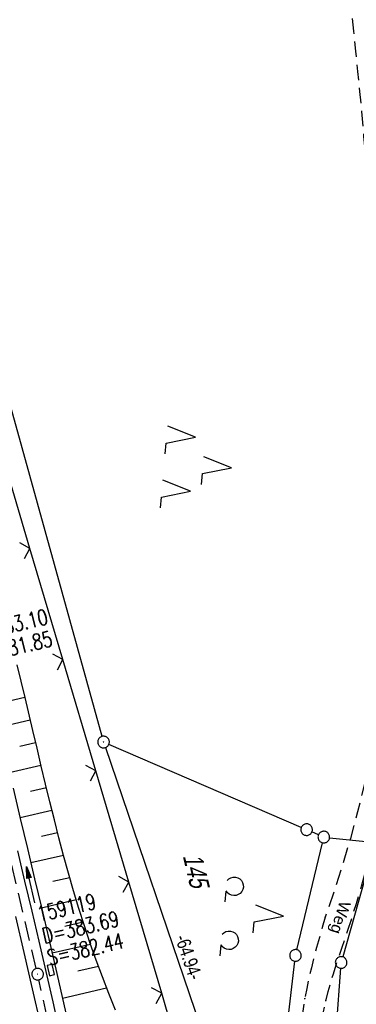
# Model space of a CAD drawing. Extents: x 510974 to 511465, y 465323 to 466289.
# Tile 20 of 43: x 511251 to 511294, y 465749 to 465877. Entities that reach past the tile are written whole.
import ezdxf

# ---------------------------------------------------------------- set-up
doc = ezdxf.new("R2010")
doc.units = 0
doc.header["$LTSCALE"] = 10
doc.header["$MEASUREMENT"] = 0
for name, pattern in [('AUSGEZOGEN', [0]), ('LT00', [0]), ('LT11', [0.3, 0.2, -0.1]), ('STRICHLINIE2', [0.375, 0.25, -0.125])]:
    doc.linetypes.add(name, pattern=pattern)
doc.layers.get('0').update_dxf_attribs({"linetype": 'LT00'})
for name, color, linetype in [('--EK_FBR', 1, 'LT00'), ('--EK_Haltung', 7, 'STRICHLINIE2'), ('--EK_Schacht-Text', 5, 'LT00'), ('--EL_DFK_AB_L', 21, 'LT00'), ('--EL_DFK_AB_P', 7, 'LT00'), ('--EL_Haltung', 182, 'STRICHLINIE2'), ('ABSTAND', 8, 'LT00'), ('DFK_AB_L', 21, 'LT00'), ('DFK_AB_P', 7, 'LT00'), ('DFK_FLUR_NR', 250, 'LT00'), ('DFK_GZPKT', 250, 'LT00'), ('DFK_KATASTER', 250, 'LT00'), ('DFK_NUTZUNG', 250, 'LT00'), ('FELDWEG_TEXT', 1, 'Continuous'), ('PFEIL', 140, 'AUSGEZOGEN'), ('V102_AFBR_BAB', 250, 'LT00'), ('V102_BOESCH', 250, 'LT00'), ('V102_BOSCHUNG', 250, 'LT00'), ('V102_FELDWEG', 250, 'LT11'), ('V102_GRABEN', 250, 'LT00'), ('V102_KA_PRUF', 182, 'LT00'), ('V102_SINKK', 182, 'LT00'), ('V102_ZAUN', 40, 'LT00')]:
    doc.layers.add(name, color=color, linetype=linetype)
doc.styles.add('Beschrift', font='ARIAL.TTF')
doc.styles.add('schachtbeschriftung', font='romans.shx', dxfattribs={"width": 0.75, "height": 2})
doc.styles.get("Standard").update_dxf_attribs({"font": 'ARIAL.TTF'})

# ---------------------------------------------------------------- blocks, each defined once
blk = doc.blocks.new('SYMB7010')
at = {"color": 0, "linetype": 'ByBlock'}
for points in [[(-0.031408, 0.499213), (-0.093728, 0.49134), (-0.15457, 0.475719), (-0.212975, 0.452595), (-0.268021, 0.422333), (-0.31884, 0.385411), (-0.36463, 0.342411), (-0.40467, 0.29401), (-0.438329, 0.240973), (-0.465074, 0.184136), (-0.484486, 0.124395), (-0.496256, 0.062692), (-0.5002, 0)], [(-0.5002, 0), (-0.496256, -0.062692), (-0.484486, -0.124395), (-0.465075, -0.184136), (-0.438329, -0.240973), (-0.404671, -0.29401), (-0.36463, -0.342411), (-0.31884, -0.385411), (-0.268021, -0.422333), (-0.212975, -0.452595), (-0.154571, -0.475719), (-0.093728, -0.49134), (-0.031408, -0.499213), (0.031408, -0.499213)], [(0.5002, 0), (0.496256, 0.062692), (0.484485, 0.124395), (0.465074, 0.184136), (0.438329, 0.240973), (0.40467, 0.29401), (0.36463, 0.342411), (0.31884, 0.385411), (0.268021, 0.422333), (0.212975, 0.452595), (0.15457, 0.475719), (0.093728, 0.49134), (0.031408, 0.499213), (-0.031408, 0.499213)], [(0.031408, -0.499213), (0.093728, -0.491341), (0.15457, -0.475719), (0.212975, -0.452595), (0.268021, -0.422333), (0.31884, -0.385411), (0.36463, -0.342411), (0.404671, -0.294011), (0.438329, -0.240974), (0.465075, -0.184136), (0.484486, -0.124395), (0.496256, -0.062692), (0.500201, 0)]]:
    blk.add_lwpolyline(points, dxfattribs=at)
blk = doc.blocks.new('SYMB0003')
at = {"color": 0, "linetype": 'ByBlock'}
for p, q in [((-0.015712, 0), (0.010166, 0.012015)), ((0, -0.021257), (-0.015712, 0)), ((0.010166, 0.012015), (0, -0.021257))]:
    blk.add_line(p, q, dxfattribs=at)
for points in [[(-0.031395, 0.499013), (-0.093691, 0.491144), (-0.154509, 0.475528), (-0.21289, 0.452414), (-0.267913, 0.422164), (-0.318712, 0.385257), (-0.364484, 0.342274), (-0.404509, 0.293893), (-0.438154, 0.240877), (-0.464888, 0.184062), (-0.484292, 0.124345), (-0.496058, 0.062667), (-0.5, 0)], [(-0.5, 0), (-0.496058, -0.062667), (-0.484292, -0.124345), (-0.464888, -0.184062), (-0.438154, -0.240877), (-0.404509, -0.293893), (-0.364485, -0.342274), (-0.318712, -0.385257), (-0.267914, -0.422164), (-0.21289, -0.452414), (-0.154509, -0.475529), (-0.093691, -0.491144), (-0.031395, -0.499014), (0.031395, -0.499014)], [(0.5, 0), (0.496057, 0.062667), (0.484292, 0.124345), (0.464888, 0.184062), (0.438153, 0.240877), (0.404509, 0.293893), (0.364484, 0.342274), (0.318712, 0.385257), (0.267913, 0.422164), (0.21289, 0.452414), (0.154509, 0.475528), (0.093691, 0.491144), (0.031395, 0.499013), (-0.031395, 0.499013)], [(0.031395, -0.499014), (0.093691, -0.491144), (0.154509, -0.475529), (0.21289, -0.452414), (0.267914, -0.422164), (0.318712, -0.385257), (0.364485, -0.342274), (0.404509, -0.293893), (0.438154, -0.240877), (0.464889, -0.184062), (0.484292, -0.124345), (0.496058, -0.062667), (0.5, 0)]]:
    blk.add_lwpolyline(points, dxfattribs=at)
blk = doc.blocks.new('SYMB7201')
at = {"color": 0, "linetype": 'ByBlock'}
for p, q in [((0, 0.385), (-0.11, 0.015)), ((-0.255, -0.385), (-0.115, -0.385)), ((0.445, -0.385), (0.585, -0.385))]:
    blk.add_line(p, q, dxfattribs=at)
for points in [[(0.25, 0.015), (0.11, 0.015), (0, 0.385)], [(-0.393816, -0.383308), (-0.416239, -0.362945), (-0.432849, -0.337617), (-0.442589, -0.308936), (-0.444836, -0.27873), (-0.439449, -0.248923), (-0.426769, -0.221415), (-0.407606, -0.197958), (-0.38318, -0.180047), (-0.355047, -0.168823), (-0.325, -0.165), (-0.294953, -0.168823), (-0.26682, -0.180047), (-0.242394, -0.197959), (-0.223231, -0.221415), (-0.210551, -0.248923), (-0.205164, -0.27873), (-0.207411, -0.308936), (-0.21715, -0.337617), (-0.233761, -0.362945), (-0.256184, -0.383308)], [(0.306185, -0.383308), (0.283761, -0.362945), (0.267151, -0.337617), (0.257411, -0.308936), (0.255164, -0.27873), (0.260552, -0.248923), (0.273231, -0.221415), (0.292394, -0.197958), (0.31682, -0.180047), (0.344953, -0.168823), (0.375, -0.165), (0.405047, -0.168823), (0.43318, -0.180047), (0.457606, -0.197959), (0.476769, -0.221415), (0.489449, -0.248923), (0.494836, -0.27873), (0.492589, -0.308936), (0.48285, -0.337617), (0.466239, -0.362945), (0.443816, -0.383308)]]:
    blk.add_lwpolyline(points, dxfattribs=at)
blk = doc.blocks.new('Pfreil3')
at = {"layer": 'PFEIL'}
blk.add_hatch(color=256, dxfattribs=at).paths.add_polyline_path([(-1.55, 0.27), (-1.55, -0.27), (0, 0)])
for p, q in [((-1.55, 0), (-4.83, 0)), ((-1.55, -0.27), (-1.55, 0.27)), ((-1.55, 0.27), (0, 0)), ((0, 0), (-1.55, -0.27))]:
    blk.add_line(p, q, dxfattribs=at)
blk = doc.blocks.new('SYMB0011')
at = {"color": 0, "linetype": 'ByBlock'}
for p, q in [((0.5, 0), (-0.5, 0)), ((0, 0.5), (0, -0.5))]:
    blk.add_line(p, q, dxfattribs=at)
blk = doc.blocks.new('SYMB0024')
at = {"color": 0, "linetype": 'ByBlock'}
for p, q in [((-0.5, 0.5), (0, 0)), ((0, 0), (0.5, 0.5))]:
    blk.add_line(p, q, dxfattribs=at)
blk = doc.blocks.new('SYMB0652')
at = {"color": 0, "linetype": 'ByBlock'}
blk.add_lwpolyline([(-0.15, -0.075), (0.15, -0.075), (0.15, 0.075), (-0.15, 0.075), (-0.15, -0.075)], dxfattribs=at)
blk = doc.blocks.new('SYMB7221')
at = {"color": 0, "linetype": 'ByBlock'}
for p, q in [((0, 0.435), (-0.11, 0.065)), ((0.11, 0.065), (0, 0.435)), ((0.25, 0.065), (0.11, 0.065)), ((-0.35, -0.065), (-0.46, -0.435)), ((0.35, -0.065), (0.24, -0.435))]:
    blk.add_line(p, q, dxfattribs=at)
for points in [[(-0.1, -0.435), (-0.24, -0.435), (-0.35, -0.065)], [(0.6, -0.435), (0.46, -0.435), (0.35, -0.065)]]:
    blk.add_lwpolyline(points, dxfattribs=at)

msp = doc.modelspace()

# ---------------------------------------------------------------- linework, layer by layer
at = {"layer": '--EK_FBR'}
msp.add_lwpolyline([(511250.26, 465760.72), (511251.34, 465756.06), (511252.42, 465751.39), (511253.49, 465746.72)], dxfattribs=at)
at = {"layer": '--EK_Haltung'}
for p, q in [((511252.94, 465754), (511244.06, 465791.59)), ((511261.8, 465714.56), (511253.27, 465752.54))]:
    msp.add_line(p, q, dxfattribs=at)
at = {"layer": '--EL_DFK_AB_L'}
for p, q in [((511261.43, 465784.01), (511227.46, 465906.66)), ((511261.87, 465782.58), (511282.31, 465722.52))]:
    msp.add_line(p, q, dxfattribs=at)
at = {"layer": '--EL_Haltung'}
for p, q in [((511252.94, 465754), (511244.06, 465791.59)), ((511261.8, 465714.56), (511253.27, 465752.54))]:
    msp.add_line(p, q, dxfattribs=at)
at = {"layer": 'DFK_AB_L'}
for p, q in [((511261.43, 465784.01), (511227.46, 465906.66)), ((511261.87, 465782.58), (511282.31, 465722.52))]:
    msp.add_line(p, q, dxfattribs=at)
at = {"layer": 'DFK_KATASTER'}
for p, q in [((511287.18, 465772.26), (511262.32, 465782.99)), ((511289.4, 465771.3), (511288.56, 465771.66)), ((511286.6, 465756.43), (511289.92, 465770.27)), ((511290.84, 465770.92), (511295.95, 465770.38)), ((511296.5, 465769.58), (511292.53, 465755.51)), ((511282.64, 465722.55), (511286.34, 465754.95)), ((511292.27, 465754.04), (511289.89, 465722.55))]:
    msp.add_line(p, q, dxfattribs=at)
at = {"layer": 'V102_AFBR_BAB'}
msp.add_lwpolyline([(511250.26, 465760.72), (511251.34, 465756.06), (511252.42, 465751.39), (511253.49, 465746.72)], dxfattribs=at)
at = {"layer": 'V102_BOESCH'}
msp.add_lwpolyline([(511263.16, 465748.63), (511262.31, 465750.77), (511261.48, 465752.93), (511260.68, 465755.09), (511259.92, 465757.26), (511259.17, 465759.52), (511258.45, 465761.78), (511257.76, 465764.05), (511257.11, 465766.33), (511256.47, 465768.63), (511255.86, 465770.92), (511255.27, 465773.23), (511254.69, 465775.54), (511254.13, 465777.85), (511253.58, 465780.17), (511253.03, 465782.48), (511252.48, 465784.8), (511251.48, 465789.05), (511250.48, 465793.29)], dxfattribs=at)
at = {"layer": 'V102_BOSCHUNG'}
for p, q in [((511249.42, 465788.61), (511251.47, 465789.08)), ((511248.06, 465785.21), (511252.16, 465786.16)), ((511250.8, 465782.77), (511252.85, 465783.24)), ((511249.45, 465779.37), (511253.54, 465780.32)), ((511252.19, 465776.93), (511254.24, 465777.41)), ((511250.84, 465773.54), (511254.95, 465774.49)), ((511253.61, 465771.1), (511255.69, 465771.58)), ((511252.23, 465767.7), (511256.46, 465768.68)), ((511255.09, 465765.28), (511257.26, 465765.79)), ((511253.6, 465761.86), (511258.11, 465762.91)), ((511256.64, 465759.49), (511259, 465760.03)), ((511254.97, 465756.02), (511259.95, 465757.17)), ((511258.3, 465753.71), (511260.96, 465754.33)), ((511256.31, 465750.18), (511262.03, 465751.49))]:
    msp.add_line(p, q, dxfattribs=at)
at = {"layer": 'V102_FELDWEG', "flags": 128}
for points in [[(511263.37, 466244.57), (511263.65, 466241.52), (511264.31, 466234.37), (511264.96, 466227.23), (511265.61, 466220.08), (511266.36, 466211.65), (511267.11, 466203.22), (511267.85, 466194.79), (511268.58, 466186.36), (511269.31, 466177.93), (511269.82, 466172), (511270.34, 466166.07), (511270.85, 466160.14), (511271.36, 466154.21), (511271.88, 466148.28), (511272.4, 466142.35), (511272.92, 466136.42), (511273.32, 466132.02), (511273.72, 466127.62), (511274.12, 466123.22), (511274.51, 466118.81), (511274.91, 466114.41), (511275.29, 466110), (511275.68, 466105.6), (511276.05, 466101.2), (511276.41, 466096.79), (511276.76, 466092.38), (511277.07, 466088.35), (511277.36, 466084.31), (511277.65, 466080.27), (511277.93, 466076.23), (511278.21, 466072.19), (511278.48, 466068.15), (511278.75, 466064.11), (511279.02, 466060.07), (511279.29, 466056.03), (511279.56, 466051.99), (511279.93, 466046.56), (511280.31, 466041.14), (511280.69, 466035.71), (511281.08, 466030.29), (511281.47, 466024.86), (511281.85, 466019.44), (511282.24, 466014.01), (511282.62, 466008.59), (511282.9, 466004.49), (511283.19, 466000.39), (511283.47, 465996.29), (511283.76, 465992.19), (511284.05, 465988.09), (511284.34, 465983.99), (511284.65, 465979.89), (511284.96, 465975.79), (511285.28, 465971.69), (511285.61, 465967.6), (511285.94, 465963.59), (511286.29, 465959.58), (511286.65, 465955.58), (511287.01, 465951.57), (511287.38, 465947.56), (511287.75, 465943.56), (511288.12, 465939.55), (511288.48, 465935.55), (511288.85, 465931.54), (511289.21, 465927.53), (511289.56, 465923.53), (511289.9, 465919.52), (511290.16, 465916.33), (511290.42, 465913.14), (511290.68, 465909.95), (511290.93, 465906.76), (511291.19, 465903.57), (511291.46, 465900.38), (511291.73, 465897.19), (511292.02, 465894), (511292.32, 465890.82), (511292.57, 465888.22), (511292.84, 465885.61), (511293.11, 465883.01), (511293.38, 465880.41), (511293.65, 465877.81), (511293.93, 465875.21), (511294.2, 465872.61), (511294.46, 465870.01), (511294.72, 465867.41), (511294.96, 465864.81), (511295.24, 465861.6), (511295.51, 465858.4), (511295.76, 465855.19), (511295.99, 465851.98), (511296.21, 465848.77), (511296.43, 465845.57), (511296.63, 465842.36), (511296.83, 465839.15), (511297.15, 465833.89), (511297.46, 465828.63), (511297.77, 465823.38), (511298.07, 465818.12), (511298.36, 465812.86), (511298.66, 465807.61), (511298.95, 465802.35), (511298.68, 465798.8), (511298.32, 465795.25), (511297.89, 465791.72), (511297.37, 465788.2), (511296.76, 465784.69), (511296.08, 465781.19), (511295.31, 465777.71), (511294.46, 465774.25), (511293.53, 465770.81), (511292.52, 465767.4), (511291.43, 465764.01), (511290.27, 465760.64), (511289.89, 465759.33), (511289.52, 465758.02), (511289.16, 465756.71), (511288.81, 465755.4), (511288.48, 465754.08), (511288.17, 465752.76), (511287.88, 465751.44), (511287.63, 465750.11), (511287.36, 465748.47), (511287.14, 465746.83), (511286.96, 465745.19), (511286.81, 465743.53), (511286.7, 465741.88), (511286.61, 465740.22), (511286.54, 465738.56), (511286.49, 465736.89), (511286.45, 465735.23), (511286.41, 465732.85), (511286.38, 465730.48), (511286.37, 465728.1), (511286.38, 465725.73), (511286.41, 465723.36), (511286.47, 465720.99), (511286.55, 465718.62), (511286.67, 465716.17), (511286.81, 465713.73), (511286.98, 465711.29), (511287.17, 465708.85), (511287.39, 465706.41), (511287.62, 465703.97), (511287.87, 465701.53), (511288.26, 465698.01), (511288.68, 465694.49), (511289.12, 465690.98), (511289.58, 465687.46), (511290.07, 465683.95), (511290.57, 465680.45), (511291.09, 465676.94), (511291.63, 465673.44), (511292.17, 465669.94), (511292.73, 465666.44), (511293.29, 465662.94), (511293.86, 465659.44), (511294.66, 465654.59), (511295.46, 465649.73), (511296.27, 465644.88), (511297.1, 465640.03), (511297.93, 465635.18), (511298.78, 465630.34), (511299.64, 465625.49), (511300.52, 465620.66), (511301.42, 465615.82), (511302.2, 465611.69), (511303, 465607.56), (511303.8, 465603.43), (511304.62, 465599.3), (511305.44, 465595.17), (511306.26, 465591.05), (511307.09, 465586.92), (511307.91, 465582.8), (511308.74, 465578.67), (511309.41, 465575.33), (511310.07, 465571.99), (511310.72, 465568.64), (511311.37, 465565.29), (511312, 465561.94), (511312.62, 465558.59), (511313.22, 465555.24), (511313.81, 465551.88), (511314.37, 465548.52), (511314.82, 465545.77), (511315.25, 465543.02), (511315.68, 465540.26), (511316.09, 465537.51), (511316.51, 465534.75), (511316.92, 465532), (511317.33, 465529.24), (511317.75, 465526.48), (511318.18, 465523.73), (511318.67, 465520.62), (511319.17, 465517.51), (511319.68, 465514.41), (511320.2, 465511.3), (511320.72, 465508.2), (511321.24, 465505.09), (511321.77, 465501.99), (511322.29, 465498.88), (511322.81, 465495.78), (511323.32, 465492.67), (511324.05, 465488.13), (511324.77, 465483.58), (511325.48, 465479.03), (511326.17, 465474.47), (511326.85, 465469.92), (511327.52, 465465.36), (511328.18, 465460.8), (511328.84, 465456.24), (511329.49, 465451.68), (511330.14, 465447.12), (511330.78, 465442.56)], [(511345.52, 465480.97), (511344.5, 465480.78), (511343.47, 465480.58), (511342.43, 465480.37), (511341.38, 465480.15), (511340.3, 465479.91), (511339.19, 465479.65), (511338.05, 465479.37), (511337.34, 465479.18), (511336.62, 465478.99), (511335.89, 465478.81), (511335.16, 465478.64), (511334.44, 465478.5), (511333.74, 465478.4), (511333.05, 465478.34), (511332.38, 465478.34), (511331.74, 465478.4), (511331.14, 465478.53), (511330.57, 465478.75), (511330.05, 465479.05), (511329.67, 465479.37), (511329.31, 465479.73), (511328.98, 465480.14), (511328.66, 465480.58), (511328.35, 465481.04), (511328.05, 465481.51), (511325.84, 465493.05), (511325, 465498.21), (511324.16, 465503.37), (511323.33, 465508.53), (511322.49, 465513.69), (511321.66, 465518.86), (511320.83, 465524.02), (511320.27, 465527.58), (511319.7, 465531.14), (511319.14, 465534.7), (511318.57, 465538.26), (511318, 465541.82), (511317.42, 465545.38), (511316.84, 465548.94), (511316.12, 465553.26), (511315.38, 465557.59), (511314.63, 465561.91), (511313.86, 465566.23), (511313.07, 465570.55), (511312.26, 465574.86), (511311.44, 465579.17), (511310.77, 465582.55), (511310.09, 465585.93), (511309.41, 465589.31), (511308.72, 465592.68), (511308.02, 465596.06), (511307.32, 465599.44), (511306.63, 465602.81), (511305.94, 465606.19), (511305.26, 465609.57), (511304.59, 465612.95), (511303.93, 465616.34), (511303.17, 465620.31), (511302.44, 465624.29), (511301.72, 465628.27), (511301.02, 465632.25), (511300.33, 465636.24), (511299.65, 465640.22), (511298.98, 465644.21), (511298.32, 465648.21), (511297.67, 465652.2), (511297.02, 465656.19), (511296.38, 465660.18), (511295.81, 465663.65), (511295.26, 465667.12), (511294.7, 465670.59), (511294.15, 465674.06), (511293.61, 465677.53), (511293.09, 465681.01), (511292.57, 465684.48), (511292.07, 465687.96), (511291.58, 465691.44), (511291.12, 465694.93), (511290.67, 465698.41), (511290.25, 465701.9), (511289.97, 465704.35), (511289.71, 465706.81), (511289.46, 465709.26), (511289.24, 465711.72), (511289.04, 465714.17), (511288.88, 465716.63), (511288.75, 465719.09), (511288.64, 465721.75), (511288.58, 465724.41), (511288.56, 465727.07), (511288.58, 465729.73), (511288.63, 465732.4), (511288.71, 465735.07), (511288.76, 465736.56), (511288.83, 465738.05), (511288.92, 465739.55), (511289.03, 465741.04), (511289.17, 465742.52), (511289.33, 465744), (511289.53, 465745.48), (511289.76, 465746.95), (511290.04, 465748.4), (511290.36, 465749.85), (511290.66, 465751.02), (511290.99, 465752.18), (511291.33, 465753.34), (511291.7, 465754.49), (511292.08, 465755.64), (511292.47, 465756.78), (511292.85, 465757.93), (511293.24, 465759.08), (511293.62, 465760.23), (511294.31, 465762.43), (511294.96, 465764.64), (511295.57, 465766.87), (511296.13, 465769.1), (511296.67, 465771.34), (511297.17, 465773.59), (511297.65, 465775.85), (511298.09, 465778.11), (511298.52, 465780.38), (511298.92, 465782.66), (511299.29, 465784.82), (511299.63, 465786.99), (511299.95, 465789.16), (511300.25, 465791.33), (511300.52, 465793.5), (511300.76, 465795.68), (511300.96, 465797.86), (511301.12, 465800.04), (511301.24, 465802.22), (511301.33, 465804.54), (511301.36, 465806.86), (511301.36, 465809.18), (511301.31, 465811.51), (511301.23, 465813.83), (511301.12, 465816.16), (511300.98, 465818.48), (511300.82, 465820.81), (511300.64, 465823.13), (511300.44, 465825.46), (511300.23, 465827.79), (511300.01, 465830.11), (511299.78, 465832.44), (511299.56, 465834.76), (511299.33, 465837.09), (511299.11, 465839.41), (511298.86, 465842.24), (511298.62, 465845.08), (511298.38, 465847.91), (511298.15, 465850.74), (511297.93, 465853.57), (511297.71, 465856.4), (511297.48, 465859.23), (511297.25, 465862.06), (511297.01, 465864.89), (511296.72, 465868.18), (511296.42, 465871.47), (511296.11, 465874.76), (511295.8, 465878.05), (511295.48, 465881.34), (511295.16, 465884.63), (511294.84, 465887.92), (511294.53, 465891.21), (511294.15, 465895.28), (511293.78, 465899.36), (511293.42, 465903.43), (511293.06, 465907.5), (511292.72, 465911.57), (511292.37, 465915.65), (511292.03, 465919.72), (511291.35, 465927.75), (511290.67, 465935.78), (511289.99, 465943.81), (511289.31, 465951.84), (511288.62, 465959.87), (511287.93, 465967.91), (511287.54, 465972.43), (511287.15, 465976.95), (511286.76, 465981.47), (511286.37, 465986), (511285.99, 465990.52), (511285.62, 465995.04), (511285.26, 465999.57), (511284.9, 466004.09), (511284.56, 466008.62), (511284.24, 466012.96), (511283.94, 466017.3), (511283.64, 466021.64), (511283.36, 466025.99), (511283.07, 466030.33), (511282.8, 466034.67), (511282.52, 466039.02), (511282.25, 466043.36), (511281.98, 466047.71), (511281.7, 466052.05), (511281.38, 466057.11), (511281.05, 466062.18), (511280.71, 466067.24), (511280.36, 466072.3), (511279.99, 466077.36), (511279.62, 466082.42), (511279.22, 466087.48), (511278.81, 466092.54), (511278.47, 466096.54), (511278.12, 466100.54), (511277.77, 466104.54), (511277.4, 466108.54), (511277.03, 466112.54), (511276.66, 466116.54), (511276.28, 466120.54), (511275.91, 466124.54), (511275.54, 466128.54), (511275.17, 466132.53), (511274.8, 466136.54), (511274.39, 466141.14), (511273.99, 466145.75), (511273.6, 466150.36), (511273.21, 466154.97), (511272.82, 466159.58), (511272.43, 466164.19), (511272.05, 466168.8), (511271.66, 466173.41), (511271.27, 466178.02), (511270.67, 466185.07), (511270.06, 466192.11), (511269.44, 466199.15), (511268.81, 466206.2), (511268.18, 466213.24), (511267.55, 466220.28), (511266.77, 466228.87), (511266.57, 466231)]]:
    msp.add_lwpolyline(points, dxfattribs=at)
at = {"layer": 'V102_GRABEN'}
for points in [[(511249.94, 465777.31), (511250.87, 465773.42), (511251.79, 465769.52), (511252.72, 465765.62), (511253.64, 465761.73), (511254.55, 465757.83), (511255.45, 465753.92), (511256.45, 465749.55), (511257.45, 465745.18)], [(511250.5, 465769.21), (511251.43, 465765.32), (511252.35, 465761.43), (511253.26, 465757.53), (511254.17, 465753.64), (511255.06, 465749.69), (511255.95, 465745.75)]]:
    msp.add_lwpolyline(points, dxfattribs=at)
at = {"layer": 'V102_ZAUN'}
for p, q in [((511252.12, 465808.33), (511247.87, 465822.71)), ((511256.38, 465793.95), (511252.12, 465808.33)), ((511260.64, 465779.56), (511256.38, 465793.95)), ((511264.89, 465765.18), (511260.64, 465779.56)), ((511269.15, 465750.8), (511264.89, 465765.18)), ((511273.41, 465736.41), (511269.15, 465750.8))]:
    msp.add_line(p, q, dxfattribs=at)

# ---------------------------------------------------------------- block references
at = {"layer": '--EL_DFK_AB_P', "xscale": 1.500000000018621, "yscale": 1.5, "zscale": 1.5, "rotation": 264.7377099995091}
msp.add_blockref('SYMB0003', (511261.63, 465783.29), dxfattribs=at)
at = {"layer": 'DFK_AB_P', "xscale": 1.500000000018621, "yscale": 1.5, "zscale": 1.5, "rotation": 264.7377099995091}
msp.add_blockref('SYMB0003', (511261.63, 465783.29), dxfattribs=at)
at = {"layer": 'DFK_GZPKT', "xscale": 1.500000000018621, "yscale": 1.5, "zscale": 1.5, "rotation": 264.7377099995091}
for p in [(511287.87, 465771.96), (511290.09, 465771), (511286.43, 465755.7), (511292.33, 465754.79)]:
    msp.add_blockref('SYMB7010', p, dxfattribs=at)
at = {"layer": 'DFK_NUTZUNG', "xscale": 10.00000000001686, "yscale": 10, "zscale": 10, "rotation": 264.7377100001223}
for name, p in [('SYMB7221', (511273.85, 465819.15)), ('SYMB7201', (511281.04, 465761.13))]:
    msp.add_blockref(name, p, dxfattribs=at)
at = {"layer": 'PFEIL', "rotation": 102.6741037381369}
msp.add_blockref('Pfreil3', (511251.65, 465767.21), dxfattribs=at)
at = {"layer": 'V102_FELDWEG', "xscale": 0.09999999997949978, "yscale": 0.09999999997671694, "zscale": 0.1, "rotation": 283.2840000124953}
for p in [(511290.27, 465760.64), (511293.62, 465760.23), (511287.63, 465750.11), (511290.36, 465749.85)]:
    msp.add_blockref('SYMB0011', p, dxfattribs=at)
at = {"layer": 'V102_KA_PRUF', "xscale": 1.499999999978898, "yscale": 1.5, "zscale": 1.5, "rotation": 283.2840000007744}
msp.add_blockref('SYMB0003', (511253.11, 465753.27), dxfattribs=at)
at = {"layer": 'V102_SINKK', "xscale": 4.499999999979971, "yscale": 4.5, "zscale": 4.5, "rotation": 283.2839999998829}
msp.add_blockref('SYMB0652', (511254.82, 465753.8), dxfattribs=at)
at = {"layer": 'V102_ZAUN', "xscale": 2.099999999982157, "yscale": 2.099999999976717, "zscale": 2.1, "rotation": 106.4855699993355}
for p in [(511252.12, 465808.33), (511256.38, 465793.95), (511260.64, 465779.56), (511264.89, 465765.18), (511269.15, 465750.8)]:
    msp.add_blockref('SYMB0024', p, dxfattribs=at)

# ---------------------------------------------------------------- texts
at = {"layer": '--EK_Schacht-Text', "style": 'schachtbeschriftung', "width": 0.75}
for s, rotation, p in [('D=383.10', 13.2149, (511244.76, 465796.26)), ('S=381.85', 13.2149, (511245.42, 465793.45)), ('159119', 13.2856, (511253.32, 465760.01)), ('D=383.69', 13.2856, (511253.98, 465757.21)), ('S=382.44', 13.2856, (511254.64, 465754.4))]:
    msp.add_text(s, height=2, rotation=rotation, dxfattribs=at).set_placement(p)
at = {"layer": 'ABSTAND', "width": 0.75}
msp.add_text(' -64.94-', height=1.8, rotation=-71.2082, dxfattribs=at).set_placement((511270.66, 465758.52))
at = {"layer": 'DFK_FLUR_NR', "oblique": 13.754, "width": 0.75}
msp.add_text('145', height=2.5, rotation=283.284, dxfattribs=at).set_placement((511271.86, 465768.56))
at = {"layer": 'FELDWEG_TEXT', "insert": (511291.75, 465763), "char_height": 1.5, "attachment_point": 7, "rotation": 252.6293, "style": 'Beschrift'}
msp.add_mtext('Weg', dxfattribs=at)

doc.saveas('drawing.dxf')
